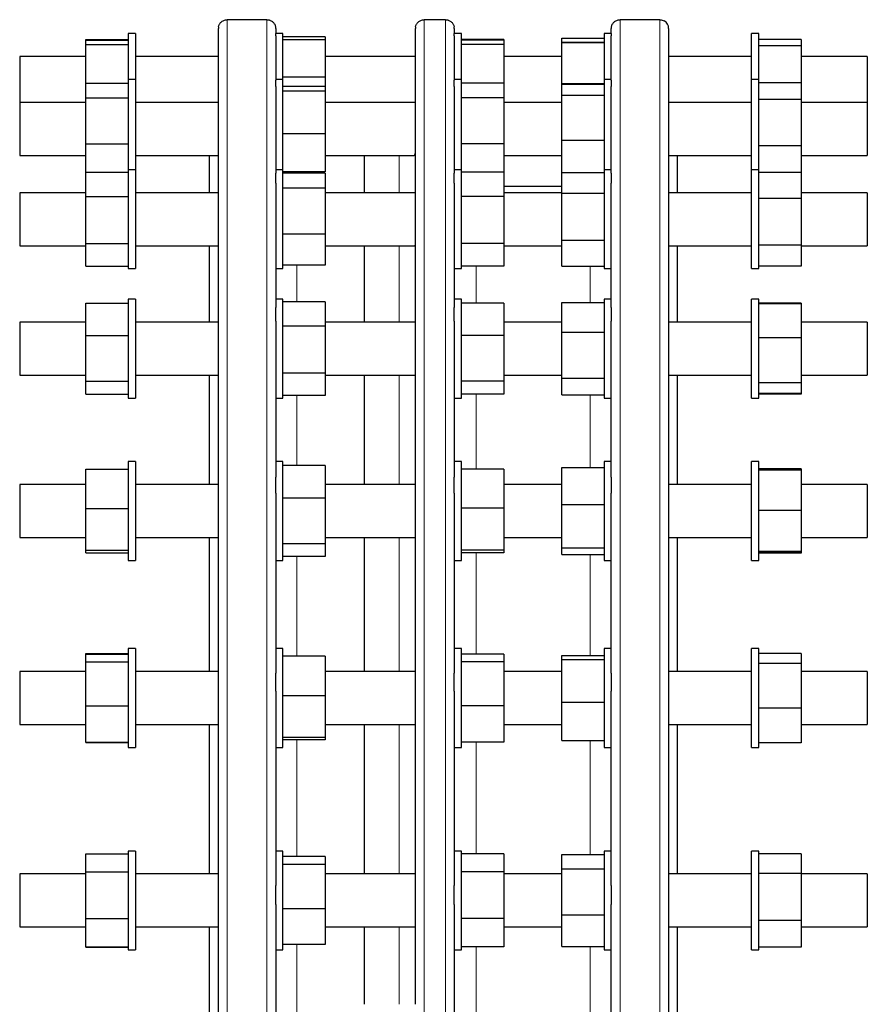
# Model space of a CAD drawing. Header units: millimetres. Extents: x 53 to 1874, y 50 to 1760.
# Tile 4 of 4: x 1394 to 1874, y 1177 to 1734. Entities that reach past the tile are written whole.
import ezdxf

# ---------------------------------------------------------------- set-up
doc = ezdxf.new("R2010")
doc.units = ezdxf.units.MM

msp = doc.modelspace()

# ---------------------------------------------------------------- linework, layer by layer
at = {"color": 7, "linetype": 'Continuous', "lineweight": 25}
for p, q in [((1533.86, 1734.34), (1511.36, 1734.34)), ((1634.96, 1734.34), (1622.96, 1734.34)), ((1756.36, 1734.34), (1733.86, 1734.34)), ((1506.36, 624.36), (1506.36, 1729.36)), ((1538.86, 1729.36), (1538.86, 1726.56)), ((1617.96, 1176.86), (1617.96, 1729.36)), ((1639.96, 1729.36), (1639.96, 1726.56)), ((1728.86, 1726.56), (1728.86, 1729.36)), ((1758.86, 1733.69), (1758.86, 1733.68)), ((1761.36, 1729.36), (1761.36, 1176.86)), ((1431.36, 1722.69), (1431.36, 1723.1)), ((1431.36, 1723.1), (1455.36, 1723.1)), ((1431.36, 1722.69), (1455.36, 1722.69)), ((1431.36, 1720.22), (1431.36, 1722.69)), ((1459.36, 1726.56), (1455.36, 1726.56)), ((1455.36, 1726.56), (1455.36, 1700.4)), ((1459.36, 1726.56), (1459.36, 1700.4)), ((1542.86, 1726.56), (1538.86, 1726.56)), ((1538.86, 1725.25), (1538.86, 1726.56)), ((1538.86, 1725.25), (1538.86, 1700.11)), ((1542.86, 1700.4), (1542.86, 1726.56)), ((1566.86, 1724.71), (1542.86, 1724.71)), ((1566.86, 1723.02), (1542.86, 1723.02)), ((1566.86, 1724.71), (1566.86, 1723.02)), ((1566.86, 1723.02), (1566.86, 1701.83)), ((1643.96, 1726.56), (1639.96, 1726.56)), ((1639.96, 1725.25), (1639.96, 1726.56)), ((1639.96, 1725.25), (1639.96, 1700.11)), ((1643.96, 1700.4), (1643.96, 1726.56)), ((1667.96, 1723.1), (1643.96, 1723.1)), ((1667.96, 1722.69), (1643.96, 1722.69)), ((1667.96, 1723.1), (1667.96, 1722.69)), ((1667.96, 1722.69), (1667.96, 1720.23)), ((1700.86, 1723.84), (1724.86, 1723.84)), ((1700.86, 1721.71), (1700.86, 1723.84)), ((1728.86, 1726.56), (1724.86, 1726.56)), ((1724.86, 1726.56), (1724.86, 1700.4)), ((1728.86, 1726.56), (1728.86, 1725.25)), ((1728.86, 1700.11), (1728.86, 1725.25)), ((1812.36, 1726.56), (1808.36, 1726.56)), ((1808.36, 1700.4), (1808.36, 1726.56)), ((1812.36, 1700.4), (1812.36, 1726.56)), ((1836.36, 1723.18), (1812.36, 1723.18)), ((1836.36, 1723.18), (1836.36, 1719.49)), ((1431.36, 1698.39), (1431.36, 1720.22)), ((1431.36, 1720.22), (1455.36, 1720.22)), ((1667.96, 1720.23), (1643.96, 1720.23)), ((1667.96, 1720.23), (1667.96, 1698.39)), ((1700.86, 1721.71), (1724.86, 1721.71)), ((1700.86, 1721.4), (1700.86, 1721.71)), ((1700.86, 1721.4), (1724.86, 1721.4)), ((1700.86, 1698.25), (1700.86, 1721.4)), ((1836.36, 1719.49), (1812.36, 1719.49)), ((1836.36, 1719.49), (1836.36, 1698.61)), ((1431.36, 1713.56), (1393.86, 1713.56)), ((1393.86, 1713.56), (1393.86, 1695.22)), ((1506.36, 1713.56), (1459.36, 1713.56)), ((1617.96, 1713.56), (1566.86, 1713.56)), ((1700.86, 1713.56), (1667.96, 1713.56)), ((1808.36, 1713.56), (1761.36, 1713.56)), ((1873.86, 1713.56), (1836.36, 1713.56)), ((1873.86, 1713.56), (1873.86, 1695.22)), ((1459.36, 1700.4), (1455.36, 1700.4)), ((1455.36, 1700.4), (1455.36, 1663.65)), ((1459.36, 1700.4), (1459.36, 1663.65)), ((1542.86, 1700.4), (1538.86, 1700.4)), ((1566.86, 1701.83), (1542.86, 1701.83)), ((1542.86, 1649.39), (1542.86, 1700.4)), ((1566.86, 1701.83), (1566.86, 1696.61)), ((1643.96, 1700.4), (1639.96, 1700.4)), ((1643.96, 1649.39), (1643.96, 1700.4)), ((1728.86, 1700.4), (1724.86, 1700.4)), ((1724.86, 1700.4), (1724.86, 1665.86)), ((1812.36, 1700.4), (1808.36, 1700.4)), ((1808.36, 1649.39), (1808.36, 1700.4)), ((1812.36, 1649.39), (1812.36, 1700.4)), ((1393.86, 1695.22), (1393.86, 1687.4)), ((1431.36, 1698.39), (1455.36, 1698.39)), ((1431.36, 1690.1), (1431.36, 1698.39)), ((1538.86, 1696.54), (1538.86, 1700.11)), ((1538.86, 1696.54), (1538.86, 1647.52)), ((1566.86, 1696.61), (1542.86, 1696.61)), ((1566.86, 1696.61), (1566.86, 1693.94)), ((1639.96, 1696.54), (1639.96, 1700.11)), ((1639.96, 1696.54), (1639.96, 1647.52)), ((1667.96, 1698.39), (1643.96, 1698.39)), ((1667.96, 1698.39), (1667.96, 1690.11)), ((1700.86, 1697.86), (1700.86, 1698.25)), ((1700.86, 1698.25), (1724.86, 1698.25)), ((1700.86, 1697.86), (1724.86, 1697.86)), ((1700.86, 1691.66), (1700.86, 1697.86)), ((1728.86, 1700.11), (1728.86, 1696.54)), ((1728.86, 1647.52), (1728.86, 1696.54)), ((1836.36, 1698.61), (1812.36, 1698.61)), ((1836.36, 1698.61), (1836.36, 1689.17)), ((1873.86, 1695.22), (1873.86, 1687.4)), ((1431.36, 1664.1), (1431.36, 1690.1)), ((1431.36, 1690.1), (1455.36, 1690.1)), ((1566.86, 1693.94), (1542.86, 1693.94)), ((1566.86, 1693.94), (1566.86, 1669.73)), ((1667.96, 1690.11), (1643.96, 1690.11)), ((1667.96, 1690.11), (1667.96, 1664.12)), ((1700.86, 1691.66), (1724.86, 1691.66)), ((1700.86, 1666.19), (1700.86, 1691.66)), ((1431.36, 1687.4), (1393.86, 1687.4)), ((1393.86, 1687.4), (1393.86, 1665.89)), ((1506.36, 1687.4), (1459.36, 1687.4)), ((1617.96, 1687.4), (1566.86, 1687.4)), ((1617.96, 1687.4), (1617.96, 1687.47)), ((1700.86, 1687.4), (1667.96, 1687.4)), ((1808.36, 1687.4), (1761.36, 1687.4)), ((1836.36, 1689.17), (1812.36, 1689.17)), ((1836.36, 1689.17), (1836.36, 1662.95)), ((1873.86, 1687.4), (1836.36, 1687.4)), ((1873.86, 1687.4), (1873.86, 1665.89)), ((1566.86, 1669.73), (1542.86, 1669.73)), ((1566.86, 1669.73), (1566.86, 1648.18)), ((1393.86, 1665.89), (1393.86, 1657.4)), ((1431.36, 1664.1), (1455.36, 1664.1)), ((1431.36, 1647.94), (1431.36, 1664.1)), ((1455.36, 1663.65), (1455.36, 1649.39)), ((1459.36, 1663.65), (1459.36, 1649.39)), ((1667.96, 1664.12), (1643.96, 1664.12)), ((1667.96, 1664.12), (1667.96, 1647.94)), ((1700.86, 1666.19), (1724.86, 1666.19)), ((1700.86, 1647.89), (1700.86, 1666.19)), ((1724.86, 1665.86), (1724.86, 1649.39)), ((1836.36, 1662.95), (1812.36, 1662.95)), ((1836.36, 1662.95), (1836.36, 1647.89)), ((1873.86, 1665.89), (1873.86, 1657.4)), ((1393.86, 1657.4), (1431.36, 1657.4)), ((1459.36, 1657.4), (1506.36, 1657.4)), ((1501.36, 1636.39), (1501.36, 1657.4)), ((1566.86, 1657.4), (1616.96, 1657.4)), ((1588.96, 1657.4), (1588.96, 1636.39)), ((1667.96, 1657.4), (1700.86, 1657.4)), ((1761.36, 1657.4), (1808.36, 1657.4)), ((1766.36, 1636.39), (1766.36, 1657.4)), ((1836.36, 1657.4), (1873.86, 1657.4)), ((1431.36, 1634.24), (1431.36, 1647.94)), ((1431.36, 1647.94), (1455.36, 1647.94)), ((1459.36, 1649.39), (1455.36, 1649.39)), ((1455.36, 1649.39), (1455.36, 1606.95)), ((1459.36, 1649.39), (1459.36, 1606.95)), ((1542.86, 1649.39), (1538.86, 1649.39)), ((1538.86, 1641.77), (1538.86, 1647.52)), ((1542.86, 1593.39), (1542.86, 1649.39)), ((1566.86, 1648.18), (1542.86, 1648.18)), ((1566.86, 1647.42), (1542.86, 1647.42)), ((1566.86, 1647.42), (1566.86, 1638.94)), ((1643.96, 1649.39), (1639.96, 1649.39)), ((1639.96, 1641.77), (1639.96, 1647.52)), ((1643.96, 1593.39), (1643.96, 1649.39)), ((1667.96, 1647.94), (1643.96, 1647.94)), ((1667.96, 1647.94), (1667.96, 1634.25)), ((1700.86, 1647.89), (1724.86, 1647.89)), ((1700.86, 1636.1), (1700.86, 1647.89)), ((1728.86, 1649.39), (1724.86, 1649.39)), ((1724.86, 1649.39), (1724.86, 1608.95)), ((1728.86, 1647.52), (1728.86, 1641.77)), ((1812.36, 1649.39), (1808.36, 1649.39)), ((1808.36, 1593.39), (1808.36, 1649.39)), ((1812.36, 1593.39), (1812.36, 1649.39)), ((1836.36, 1647.89), (1812.36, 1647.89)), ((1836.36, 1647.89), (1836.36, 1633.16)), ((1538.86, 1641.77), (1538.86, 1571.34)), ((1639.96, 1641.77), (1639.96, 1571.34)), ((1700.86, 1639.86), (1667.96, 1639.86)), ((1728.86, 1571.34), (1728.86, 1641.77)), ((1431.36, 1636.39), (1393.86, 1636.39)), ((1393.86, 1636.39), (1393.86, 1612.04)), ((1431.36, 1634.24), (1455.36, 1634.24)), ((1431.36, 1607.69), (1431.36, 1634.24)), ((1506.36, 1636.39), (1459.36, 1636.39)), ((1566.86, 1638.94), (1542.86, 1638.94)), ((1566.86, 1638.94), (1566.86, 1612.9)), ((1617.96, 1636.39), (1566.86, 1636.39)), ((1667.96, 1634.25), (1643.96, 1634.25)), ((1700.86, 1636.39), (1667.96, 1636.39)), ((1667.96, 1634.25), (1667.96, 1607.7)), ((1700.86, 1609.59), (1700.86, 1636.1)), ((1700.86, 1636.1), (1724.86, 1636.1)), ((1808.36, 1636.39), (1761.36, 1636.39)), ((1873.86, 1636.39), (1836.36, 1636.39)), ((1873.86, 1636.39), (1873.86, 1612.04)), ((1836.36, 1633.16), (1812.36, 1633.16)), ((1836.36, 1633.16), (1836.36, 1606.66)), ((1393.86, 1612.04), (1393.86, 1606.39)), ((1566.86, 1612.9), (1542.86, 1612.9)), ((1566.86, 1612.9), (1566.86, 1595.35)), ((1873.86, 1612.04), (1873.86, 1606.39)), ((1393.86, 1606.39), (1431.36, 1606.39)), ((1431.36, 1607.69), (1455.36, 1607.69)), ((1431.36, 1594.83), (1431.36, 1607.69)), ((1455.36, 1606.95), (1455.36, 1593.39)), ((1459.36, 1606.95), (1459.36, 1593.39)), ((1459.36, 1606.39), (1506.36, 1606.39)), ((1501.36, 1563.09), (1501.36, 1606.39)), ((1566.86, 1606.39), (1617.54, 1606.39)), ((1588.96, 1606.39), (1588.96, 1563.09)), ((1667.96, 1607.7), (1643.96, 1607.7)), ((1667.96, 1607.7), (1667.96, 1594.83)), ((1667.96, 1606.39), (1700.86, 1606.39)), ((1700.86, 1609.59), (1724.86, 1609.59)), ((1700.86, 1594.88), (1700.86, 1609.59)), ((1724.86, 1608.95), (1724.86, 1593.39)), ((1761.36, 1606.39), (1808.36, 1606.39)), ((1766.36, 1563.09), (1766.36, 1606.39)), ((1836.36, 1606.66), (1812.36, 1606.66)), ((1836.36, 1606.66), (1836.36, 1594.88)), ((1836.36, 1606.39), (1873.86, 1606.39)), ((1431.36, 1594.83), (1455.36, 1594.83)), ((1566.86, 1595.35), (1542.86, 1595.35)), ((1667.96, 1594.83), (1643.96, 1594.83)), ((1700.86, 1594.88), (1724.86, 1594.88)), ((1836.36, 1594.88), (1812.36, 1594.88)), ((1836.36, 1594.83), (1812.36, 1594.83)), ((1836.36, 1594.88), (1836.36, 1594.83)), ((1455.36, 1593.39), (1459.36, 1593.39)), ((1538.86, 1593.39), (1542.86, 1593.39)), ((1639.96, 1593.39), (1643.96, 1593.39)), ((1724.86, 1593.39), (1728.86, 1593.39)), ((1808.36, 1593.39), (1812.36, 1593.39)), ((1431.36, 1573.87), (1455.36, 1573.87)), ((1431.36, 1555.45), (1431.36, 1573.87)), ((1459.36, 1576.09), (1455.36, 1576.09)), ((1455.36, 1576.09), (1455.36, 1528.67)), ((1459.36, 1576.09), (1459.36, 1528.67)), ((1542.86, 1576.09), (1538.86, 1576.09)), ((1542.86, 1520.09), (1542.86, 1576.09)), ((1566.86, 1574.64), (1542.86, 1574.64)), ((1566.86, 1574.64), (1566.86, 1560.77)), ((1643.96, 1576.09), (1639.96, 1576.09)), ((1643.96, 1520.09), (1643.96, 1576.09)), ((1667.96, 1573.87), (1643.96, 1573.87)), ((1667.96, 1573.87), (1667.96, 1555.46)), ((1700.86, 1557.51), (1700.86, 1574.3)), ((1700.86, 1574.3), (1724.86, 1574.3)), ((1728.86, 1576.09), (1724.86, 1576.09)), ((1724.86, 1576.09), (1724.86, 1530.38)), ((1812.36, 1576.09), (1808.36, 1576.09)), ((1808.36, 1520.09), (1808.36, 1576.09)), ((1812.36, 1520.09), (1812.36, 1576.09)), ((1836.36, 1573.92), (1812.36, 1573.92)), ((1836.36, 1573.55), (1812.36, 1573.55)), ((1836.36, 1573.92), (1836.36, 1573.55)), ((1836.36, 1573.55), (1836.36, 1554.27)), ((1538.86, 1563.69), (1538.86, 1571.34)), ((1639.96, 1563.69), (1639.96, 1571.34)), ((1728.86, 1571.34), (1728.86, 1563.69)), ((1431.36, 1563.09), (1393.86, 1563.09)), ((1393.86, 1563.09), (1393.86, 1536.36)), ((1506.36, 1563.09), (1459.36, 1563.09)), ((1538.86, 1563.69), (1538.86, 1475.37)), ((1617.96, 1563.09), (1566.86, 1563.09)), ((1639.96, 1563.69), (1639.96, 1475.37)), ((1700.86, 1563.09), (1667.96, 1563.09)), ((1728.86, 1475.37), (1728.86, 1563.69)), ((1808.36, 1563.09), (1761.36, 1563.09)), ((1873.86, 1563.09), (1836.36, 1563.09)), ((1873.86, 1563.09), (1873.86, 1536.36)), ((1431.36, 1555.45), (1455.36, 1555.45)), ((1431.36, 1529.67), (1431.36, 1555.45)), ((1566.86, 1560.77), (1542.86, 1560.77)), ((1566.86, 1560.77), (1566.86, 1534.22)), ((1667.96, 1555.46), (1643.96, 1555.46)), ((1667.96, 1555.46), (1667.96, 1529.68)), ((1700.86, 1557.51), (1724.86, 1557.51)), ((1700.86, 1531.3), (1700.86, 1557.51)), ((1836.36, 1554.27), (1812.36, 1554.27)), ((1836.36, 1554.27), (1836.36, 1528.81)), ((1393.86, 1536.36), (1393.86, 1533.09)), ((1393.86, 1533.09), (1431.36, 1533.09)), ((1459.36, 1533.09), (1506.36, 1533.09)), ((1501.36, 1471.17), (1501.36, 1533.09)), ((1566.86, 1534.22), (1542.86, 1534.22)), ((1566.86, 1534.22), (1566.86, 1521.54)), ((1566.86, 1533.09), (1617.94, 1533.09)), ((1588.96, 1533.09), (1588.96, 1471.17)), ((1667.96, 1533.09), (1700.86, 1533.09)), ((1761.36, 1533.09), (1808.36, 1533.09)), ((1766.36, 1471.17), (1766.36, 1533.09)), ((1836.36, 1533.09), (1873.86, 1533.09)), ((1873.86, 1536.36), (1873.86, 1533.09)), ((1431.36, 1529.67), (1455.36, 1529.67)), ((1431.36, 1522.31), (1431.36, 1529.67)), ((1455.36, 1528.67), (1455.36, 1520.09)), ((1459.36, 1528.67), (1459.36, 1520.09)), ((1667.96, 1529.68), (1643.96, 1529.68)), ((1667.96, 1529.68), (1667.96, 1522.31)), ((1700.86, 1531.3), (1724.86, 1531.3)), ((1700.86, 1521.87), (1700.86, 1531.3)), ((1724.86, 1530.38), (1724.86, 1520.09)), ((1836.36, 1528.81), (1812.36, 1528.81)), ((1836.36, 1528.81), (1836.36, 1522.63)), ((1431.36, 1522.31), (1455.36, 1522.31)), ((1667.96, 1522.31), (1643.96, 1522.31)), ((1836.36, 1522.63), (1812.36, 1522.63)), ((1836.36, 1522.26), (1812.36, 1522.26)), ((1836.36, 1522.63), (1836.36, 1522.26)), ((1455.36, 1520.09), (1459.36, 1520.09)), ((1538.86, 1520.09), (1542.86, 1520.09)), ((1566.86, 1521.54), (1542.86, 1521.54)), ((1639.96, 1520.09), (1643.96, 1520.09)), ((1700.86, 1521.87), (1724.86, 1521.87)), ((1724.86, 1520.09), (1728.86, 1520.09)), ((1808.36, 1520.09), (1812.36, 1520.09)), ((1459.36, 1484.17), (1455.36, 1484.17)), ((1455.36, 1484.17), (1455.36, 1432.75)), ((1459.36, 1484.17), (1459.36, 1432.75)), ((1542.86, 1484.17), (1538.86, 1484.17)), ((1542.86, 1428.17), (1542.86, 1484.17)), ((1643.96, 1484.17), (1639.96, 1484.17)), ((1643.96, 1428.17), (1643.96, 1484.17)), ((1728.86, 1484.17), (1724.86, 1484.17)), ((1724.86, 1484.17), (1724.86, 1434.09)), ((1812.36, 1484.17), (1808.36, 1484.17)), ((1808.36, 1428.17), (1808.36, 1484.17)), ((1812.36, 1428.17), (1812.36, 1484.17)), ((1431.36, 1457.67), (1431.36, 1479.89)), ((1431.36, 1479.89), (1455.36, 1479.89)), ((1566.86, 1481.9), (1542.86, 1481.9)), ((1566.86, 1481.9), (1566.86, 1463.34)), ((1667.96, 1479.89), (1643.96, 1479.89)), ((1667.96, 1479.89), (1667.96, 1457.69)), ((1700.86, 1459.83), (1700.86, 1480.78)), ((1700.86, 1480.78), (1724.86, 1480.78)), ((1836.36, 1479.98), (1812.36, 1479.98)), ((1836.36, 1479.31), (1812.36, 1479.31)), ((1836.36, 1479.98), (1836.36, 1479.31)), ((1836.36, 1479.31), (1836.36, 1456.45)), ((1538.86, 1466.22), (1538.86, 1475.37)), ((1639.96, 1466.22), (1639.96, 1475.37)), ((1728.86, 1475.37), (1728.86, 1466.22)), ((1431.36, 1471.17), (1393.86, 1471.17)), ((1393.86, 1471.17), (1393.86, 1442.66)), ((1506.36, 1471.17), (1459.36, 1471.17)), ((1538.86, 1466.22), (1538.86, 1364.43)), ((1617.96, 1471.17), (1566.86, 1471.17)), ((1639.96, 1466.22), (1639.96, 1364.43)), ((1700.86, 1471.17), (1667.96, 1471.17)), ((1728.86, 1364.43), (1728.86, 1466.22)), ((1808.36, 1471.17), (1761.36, 1471.17)), ((1873.86, 1471.17), (1836.36, 1471.17)), ((1873.86, 1471.17), (1873.86, 1442.66)), ((1566.86, 1463.34), (1542.86, 1463.34)), ((1566.86, 1463.34), (1566.86, 1437.61)), ((1431.36, 1457.67), (1455.36, 1457.67)), ((1431.36, 1433.96), (1431.36, 1457.67)), ((1667.96, 1457.69), (1643.96, 1457.69)), ((1667.96, 1457.69), (1667.96, 1433.97)), ((1700.86, 1435.22), (1700.86, 1459.83)), ((1700.86, 1459.83), (1724.86, 1459.83)), ((1836.36, 1456.45), (1812.36, 1456.45)), ((1836.36, 1456.45), (1836.36, 1433.31)), ((1393.86, 1442.66), (1393.86, 1441.17)), ((1393.86, 1441.17), (1431.36, 1441.17)), ((1459.36, 1441.17), (1506.36, 1441.17)), ((1501.36, 1365.25), (1501.36, 1441.17)), ((1566.86, 1441.17), (1617.96, 1441.17)), ((1588.96, 1441.17), (1588.96, 1365.25)), ((1667.96, 1441.17), (1700.86, 1441.17)), ((1761.36, 1441.17), (1808.36, 1441.17)), ((1766.36, 1365.25), (1766.36, 1441.17)), ((1836.36, 1441.17), (1873.86, 1441.17)), ((1873.86, 1442.66), (1873.86, 1441.17)), ((1431.36, 1433.96), (1455.36, 1433.96)), ((1431.36, 1432.46), (1431.36, 1433.96)), ((1455.36, 1432.75), (1455.36, 1428.17)), ((1459.36, 1432.75), (1459.36, 1428.17)), ((1566.86, 1437.61), (1542.86, 1437.61)), ((1566.86, 1437.61), (1566.86, 1430.44)), ((1667.96, 1433.97), (1643.96, 1433.97)), ((1667.96, 1433.97), (1667.96, 1432.45)), ((1700.86, 1435.22), (1724.86, 1435.22)), ((1700.86, 1431.56), (1700.86, 1435.22)), ((1724.86, 1434.09), (1724.86, 1428.17)), ((1836.36, 1433.31), (1812.36, 1433.31)), ((1836.36, 1433.04), (1812.36, 1433.04)), ((1836.36, 1433.31), (1836.36, 1433.04)), ((1836.36, 1433.04), (1836.36, 1432.37)), ((1431.36, 1432.46), (1455.36, 1432.46)), ((1455.36, 1428.17), (1459.36, 1428.17)), ((1538.86, 1428.17), (1542.86, 1428.17)), ((1566.86, 1430.44), (1542.86, 1430.44)), ((1639.96, 1428.17), (1643.96, 1428.17)), ((1667.96, 1432.45), (1643.96, 1432.45)), ((1700.86, 1431.56), (1724.86, 1431.56)), ((1724.86, 1428.17), (1728.86, 1428.17)), ((1808.36, 1428.17), (1812.36, 1428.17)), ((1836.36, 1432.37), (1812.36, 1432.37)), ((1459.36, 1378.25), (1455.36, 1378.25)), ((1455.36, 1378.25), (1455.36, 1324.01)), ((1459.36, 1378.25), (1459.36, 1324.01)), ((1542.86, 1378.25), (1538.86, 1378.25)), ((1542.86, 1322.25), (1542.86, 1378.25)), ((1643.96, 1378.25), (1639.96, 1378.25)), ((1643.96, 1322.25), (1643.96, 1378.25)), ((1728.86, 1378.25), (1724.86, 1378.25)), ((1724.86, 1378.25), (1724.86, 1324.89)), ((1812.36, 1378.25), (1808.36, 1378.25)), ((1808.36, 1322.25), (1808.36, 1378.25)), ((1812.36, 1322.25), (1812.36, 1378.25)), ((1431.36, 1375.15), (1431.36, 1375.48)), ((1431.36, 1375.48), (1455.36, 1375.48)), ((1431.36, 1375.15), (1455.36, 1375.15)), ((1431.36, 1370.71), (1431.36, 1375.15)), ((1566.86, 1373.88), (1542.86, 1373.88)), ((1566.86, 1373.88), (1566.86, 1351.55)), ((1667.96, 1375.14), (1643.96, 1375.14)), ((1667.96, 1375.14), (1667.96, 1370.72)), ((1700.86, 1374.31), (1724.86, 1374.31)), ((1700.86, 1372.03), (1700.86, 1374.31)), ((1700.86, 1347.97), (1700.86, 1372.03)), ((1700.86, 1372.03), (1724.86, 1372.03)), ((1836.36, 1375.55), (1812.36, 1375.55)), ((1836.36, 1375.55), (1836.36, 1369.91)), ((1431.36, 1345.81), (1431.36, 1370.71)), ((1431.36, 1370.71), (1455.36, 1370.71)), ((1667.96, 1370.72), (1643.96, 1370.72)), ((1667.96, 1370.72), (1667.96, 1345.83)), ((1836.36, 1369.91), (1812.36, 1369.91)), ((1836.36, 1369.91), (1836.36, 1344.61)), ((1431.36, 1365.25), (1393.86, 1365.25)), ((1393.86, 1365.25), (1393.86, 1335.63)), ((1506.36, 1365.25), (1459.36, 1365.25)), ((1538.86, 1354.23), (1538.86, 1364.43)), ((1617.96, 1365.25), (1566.86, 1365.25)), ((1639.96, 1354.23), (1639.96, 1364.43)), ((1700.86, 1365.25), (1667.96, 1365.25)), ((1728.86, 1364.43), (1728.86, 1354.23)), ((1808.36, 1365.25), (1761.36, 1365.25)), ((1873.86, 1365.25), (1836.36, 1365.25)), ((1873.86, 1365.25), (1873.86, 1335.63)), ((1538.86, 1354.23), (1538.86, 1244.08)), ((1566.86, 1351.55), (1542.86, 1351.55)), ((1566.86, 1351.55), (1566.86, 1327.93)), ((1639.96, 1354.23), (1639.96, 1244.08)), ((1728.86, 1244.08), (1728.86, 1354.23)), ((1431.36, 1325.36), (1431.36, 1345.81)), ((1431.36, 1345.81), (1455.36, 1345.81)), ((1667.96, 1345.83), (1643.96, 1345.83)), ((1667.96, 1345.83), (1667.96, 1325.36)), ((1700.86, 1347.97), (1724.86, 1347.97)), ((1700.86, 1326.2), (1700.86, 1347.97)), ((1836.36, 1344.61), (1812.36, 1344.61)), ((1836.36, 1344.61), (1836.36, 1324.96)), ((1393.86, 1335.63), (1393.86, 1335.25)), ((1393.86, 1335.25), (1431.36, 1335.25)), ((1459.36, 1335.25), (1506.36, 1335.25)), ((1501.36, 1250.64), (1501.36, 1335.25)), ((1566.86, 1335.25), (1617.96, 1335.25)), ((1588.96, 1335.25), (1588.96, 1250.64)), ((1667.96, 1335.25), (1700.86, 1335.25)), ((1761.36, 1335.25), (1808.36, 1335.25)), ((1766.36, 1250.64), (1766.36, 1335.25)), ((1836.36, 1335.25), (1873.86, 1335.25)), ((1873.86, 1335.63), (1873.86, 1335.25)), ((1566.86, 1327.93), (1542.86, 1327.93)), ((1566.86, 1327.93), (1566.86, 1326.63)), ((1431.36, 1325.36), (1455.36, 1325.36)), ((1431.36, 1325.02), (1431.36, 1325.36)), ((1431.36, 1325.02), (1455.36, 1325.02)), ((1455.36, 1324.01), (1455.36, 1322.25)), ((1455.36, 1322.25), (1459.36, 1322.25)), ((1459.36, 1324.01), (1459.36, 1322.25)), ((1538.86, 1322.25), (1542.86, 1322.25)), ((1566.86, 1326.63), (1542.86, 1326.63)), ((1639.96, 1322.25), (1643.96, 1322.25)), ((1667.96, 1325.36), (1643.96, 1325.36)), ((1700.86, 1326.2), (1724.86, 1326.2)), ((1724.86, 1324.89), (1724.86, 1322.25)), ((1724.86, 1322.25), (1728.86, 1322.25)), ((1808.36, 1322.25), (1812.36, 1322.25)), ((1836.36, 1324.96), (1812.36, 1324.96)), ((1431.36, 1261.97), (1431.36, 1262.08)), ((1431.36, 1262.08), (1455.36, 1262.08)), ((1431.36, 1261.97), (1455.36, 1261.97)), ((1431.36, 1251.81), (1431.36, 1261.97)), ((1459.36, 1263.64), (1455.36, 1263.64)), ((1455.36, 1263.64), (1455.36, 1207.88)), ((1459.36, 1263.64), (1459.36, 1207.88)), ((1542.86, 1263.64), (1538.86, 1263.64)), ((1542.86, 1207.64), (1542.86, 1263.64)), ((1566.86, 1260.6), (1542.86, 1260.6)), ((1566.86, 1260.6), (1566.86, 1255.97)), ((1643.96, 1263.64), (1639.96, 1263.64)), ((1643.96, 1207.64), (1643.96, 1263.64)), ((1667.96, 1261.97), (1643.96, 1261.97)), ((1667.96, 1261.97), (1667.96, 1251.83)), ((1700.86, 1261.6), (1724.86, 1261.6)), ((1700.86, 1253.48), (1700.86, 1261.6)), ((1728.86, 1263.64), (1724.86, 1263.64)), ((1724.86, 1263.64), (1724.86, 1208.27)), ((1812.36, 1263.64), (1808.36, 1263.64)), ((1808.36, 1207.64), (1808.36, 1263.64)), ((1812.36, 1207.64), (1812.36, 1263.64)), ((1836.36, 1262.1), (1812.36, 1262.1)), ((1836.36, 1262.1), (1836.36, 1250.83)), ((1566.86, 1255.97), (1542.86, 1255.97)), ((1566.86, 1255.97), (1566.86, 1231)), ((1431.36, 1250.64), (1393.86, 1250.64)), ((1393.86, 1250.64), (1393.86, 1220.64)), ((1431.36, 1251.81), (1455.36, 1251.81)), ((1431.36, 1225.48), (1431.36, 1251.81)), ((1506.36, 1250.64), (1459.36, 1250.64)), ((1617.96, 1250.64), (1566.86, 1250.64)), ((1667.96, 1251.83), (1643.96, 1251.83)), ((1667.96, 1251.83), (1667.96, 1225.5)), ((1700.86, 1250.64), (1667.96, 1250.64)), ((1700.86, 1253.48), (1724.86, 1253.48)), ((1700.86, 1227.52), (1700.86, 1253.48)), ((1808.36, 1250.64), (1761.36, 1250.64)), ((1836.36, 1250.83), (1812.36, 1250.83)), ((1836.36, 1250.83), (1836.36, 1224.36)), ((1873.86, 1250.64), (1836.36, 1250.64)), ((1873.86, 1250.64), (1873.86, 1220.64)), ((1538.86, 1233.34), (1538.86, 1244.08)), ((1639.96, 1233.34), (1639.96, 1244.08)), ((1728.86, 1244.08), (1728.86, 1233.34)), ((1538.86, 1233.34), (1538.86, 1120.37)), ((1639.96, 1233.34), (1639.96, 1120.37)), ((1728.86, 1120.37), (1728.86, 1233.34)), ((1566.86, 1231), (1542.86, 1231)), ((1566.86, 1231), (1566.86, 1210.67)), ((1700.86, 1227.52), (1724.86, 1227.52)), ((1700.86, 1209.68), (1700.86, 1227.52)), ((1431.36, 1209.31), (1431.36, 1225.48)), ((1431.36, 1225.48), (1455.36, 1225.48)), ((1667.96, 1225.5), (1643.96, 1225.5)), ((1667.96, 1225.5), (1667.96, 1209.31)), ((1836.36, 1224.36), (1812.36, 1224.36)), ((1836.36, 1224.36), (1836.36, 1209.18)), ((1393.86, 1220.64), (1431.36, 1220.64)), ((1459.36, 1220.64), (1506.36, 1220.64)), ((1501.36, 1176.86), (1501.36, 1220.64)), ((1566.86, 1220.64), (1617.96, 1220.64)), ((1588.96, 1220.64), (1588.96, 1176.86)), ((1667.96, 1220.64), (1700.86, 1220.64)), ((1761.36, 1220.64), (1808.36, 1220.64)), ((1766.36, 1176.86), (1766.36, 1220.64)), ((1836.36, 1220.64), (1873.86, 1220.64)), ((1566.86, 1210.67), (1542.86, 1210.67)), ((1431.36, 1209.31), (1455.36, 1209.31)), ((1431.36, 1209.2), (1431.36, 1209.31)), ((1431.36, 1209.2), (1455.36, 1209.2)), ((1455.36, 1207.88), (1455.36, 1207.64)), ((1455.36, 1207.64), (1459.36, 1207.64)), ((1459.36, 1207.88), (1459.36, 1207.64)), ((1538.86, 1207.64), (1542.86, 1207.64)), ((1639.96, 1207.64), (1643.96, 1207.64)), ((1667.96, 1209.31), (1643.96, 1209.31)), ((1700.86, 1209.68), (1724.86, 1209.68)), ((1724.86, 1208.27), (1724.86, 1207.64)), ((1724.86, 1207.64), (1728.86, 1207.64)), ((1808.36, 1207.64), (1812.36, 1207.64)), ((1836.36, 1209.18), (1812.36, 1209.18)), ((1501.36, 1133.08), (1501.36, 1176.86)), ((1761.36, 1176.86), (1761.36, 624.36)), ((1766.36, 1133.08), (1766.36, 1176.86))]:
    msp.add_line(p, q, dxfattribs=at)
at = {"color": 8, "linetype": 'Continuous', "lineweight": 18}
for p, q in [((1511.36, 1734.34), (1511.36, 619.37)), ((1533.86, 619.37), (1533.86, 1734.34)), ((1622.96, 1734.34), (1622.96, 619.37)), ((1634.96, 619.37), (1634.96, 1734.34)), ((1733.86, 1734.34), (1733.86, 619.37)), ((1756.36, 619.37), (1756.36, 1734.34)), ((1608.84, 1636.39), (1608.84, 1657.4)), ((1550.86, 1648.18), (1550.86, 1647.42)), ((1608.84, 1563.09), (1608.84, 1606.39)), ((1550.86, 1595.35), (1550.86, 1574.64)), ((1652.36, 1594.83), (1652.36, 1573.87)), ((1716.86, 1574.3), (1716.86, 1594.88)), ((1608.84, 1471.17), (1608.84, 1533.09)), ((1652.36, 1522.31), (1652.36, 1479.89)), ((1550.86, 1521.54), (1550.86, 1481.9)), ((1716.86, 1480.78), (1716.86, 1521.87)), ((1608.84, 1365.25), (1608.84, 1441.17)), ((1550.86, 1430.44), (1550.86, 1373.88)), ((1652.36, 1432.45), (1652.36, 1375.14)), ((1716.86, 1374.31), (1716.86, 1431.56)), ((1608.84, 1250.64), (1608.84, 1335.25)), ((1550.86, 1326.63), (1550.86, 1260.6)), ((1652.36, 1325.36), (1652.36, 1261.97)), ((1716.86, 1261.6), (1716.86, 1326.2)), ((1608.84, 1176.86), (1608.84, 1220.64)), ((1550.86, 1210.67), (1550.86, 1176.86)), ((1652.36, 1209.31), (1652.36, 1144.52)), ((1716.86, 1144.63), (1716.86, 1209.68)), ((1550.86, 1176.86), (1550.86, 1144.43))]:
    msp.add_line(p, q, dxfattribs=at)
at = {"color": 7, "linetype": 'Continuous', "lineweight": 25}
for centre, start, end in [((1511.36, 1729.36), 168.4659, 180), ((1533.86, 1729.36), 0, 11.5934), ((1622.96, 1729.36), 168.4659, 180), ((1634.96, 1729.36), 0, 11.5934), ((1733.86, 1729.36), 168.4659, 180), ((1756.36, 1729.36), 0, 60)]:
    msp.add_arc(centre, 5, start, end, dxfattribs=at)
for points, knots in [([(1506.46, 1730.36), (1506.56, 1730.83), (1506.72, 1731.29), (1507.08, 1731.96), (1507.22, 1732.18), (1507.55, 1732.6), (1507.73, 1732.8), (1508.13, 1733.18), (1508.36, 1733.36), (1508.86, 1733.69), (1509.13, 1733.83), (1509.71, 1734.08), (1510.02, 1734.17), (1510.67, 1734.31), (1511.01, 1734.34), (1511.36, 1734.34)], [0, 0, 0, 0, 0.25, 0.25, 0.375, 0.375, 0.5, 0.5, 0.625, 0.625, 0.75, 0.75, 0.875, 0.875, 1, 1, 1, 1]), ([(1533.86, 1734.34), (1534.2, 1734.34), (1534.53, 1734.31), (1535.02, 1734.21), (1535.18, 1734.17), (1535.49, 1734.07), (1535.64, 1734.02), (1536.08, 1733.84), (1536.36, 1733.69), (1536.85, 1733.36), (1537.08, 1733.19), (1537.48, 1732.81), (1537.67, 1732.6), (1537.99, 1732.18), (1538.13, 1731.97), (1538.49, 1731.3), (1538.66, 1730.83), (1538.76, 1730.36)], [0, 0, 0, 0, 0.125, 0.125, 0.1875, 0.1875, 0.25, 0.25, 0.375, 0.375, 0.5, 0.5, 0.625, 0.625, 0.75, 0.75, 1, 1, 1, 1]), ([(1618.07, 1730.36), (1618.16, 1730.83), (1618.33, 1731.29), (1618.69, 1731.96), (1618.83, 1732.18), (1619.15, 1732.6), (1619.34, 1732.8), (1619.74, 1733.18), (1619.97, 1733.36), (1620.47, 1733.69), (1620.73, 1733.83), (1621.32, 1734.08), (1621.63, 1734.17), (1622.28, 1734.31), (1622.62, 1734.34), (1622.96, 1734.34)], [0, 0, 0, 0, 0.25, 0.25, 0.375, 0.375, 0.5, 0.5, 0.625, 0.625, 0.75, 0.75, 0.875, 0.875, 1, 1, 1, 1]), ([(1634.96, 1734.34), (1635.31, 1734.34), (1635.64, 1734.31), (1636.13, 1734.21), (1636.29, 1734.17), (1636.6, 1734.07), (1636.75, 1734.02), (1637.19, 1733.84), (1637.46, 1733.69), (1637.96, 1733.36), (1638.18, 1733.19), (1638.59, 1732.81), (1638.78, 1732.6), (1639.1, 1732.18), (1639.24, 1731.97), (1639.6, 1731.3), (1639.77, 1730.83), (1639.86, 1730.36)], [0, 0, 0, 0, 0.125, 0.125, 0.1875, 0.1875, 0.25, 0.25, 0.375, 0.375, 0.5, 0.5, 0.625, 0.625, 0.75, 0.75, 1, 1, 1, 1]), ([(1728.96, 1730.36), (1729.06, 1730.83), (1729.22, 1731.29), (1729.58, 1731.96), (1729.72, 1732.18), (1730.05, 1732.6), (1730.23, 1732.8), (1730.63, 1733.18), (1730.86, 1733.36), (1731.36, 1733.69), (1731.63, 1733.83), (1732.21, 1734.08), (1732.52, 1734.17), (1733.17, 1734.31), (1733.51, 1734.34), (1733.86, 1734.34)], [0, 0, 0, 0, 0.25, 0.25, 0.375, 0.375, 0.5, 0.5, 0.625, 0.625, 0.75, 0.75, 0.875, 0.875, 1, 1, 1, 1]), ([(1756.36, 1734.34), (1756.82, 1734.34), (1757.26, 1734.28), (1758.11, 1734.05), (1758.5, 1733.88), (1758.86, 1733.68)], [0, 0, 0, 0, 0.5, 0.5, 1, 1, 1, 1]), ([(1616.96, 1657.4), (1617.01, 1657.4), (1617.14, 1657.41), (1617.33, 1657.54), (1617.54, 1657.75), (1617.72, 1658.06), (1617.86, 1658.44), (1617.95, 1658.87), (1617.96, 1659.18), (1617.96, 1659.34)], [0, 0, 0, 0, 0.127451, 0.279774, 0.432093, 0.588368, 0.744616, 0.871889, 1, 1, 1, 1]), ([(1617.54, 1606.39), (1617.6, 1606.4), (1617.73, 1606.41), (1617.86, 1606.55), (1617.95, 1606.75), (1617.96, 1606.93), (1617.96, 1607.01)], [0, 0, 0, 0, 0.267233, 0.545378, 0.771942, 1, 1, 1, 1])]:
    msp.add_open_spline(points, degree=3, knots=knots, dxfattribs=at)

doc.saveas('drawing.dxf')
